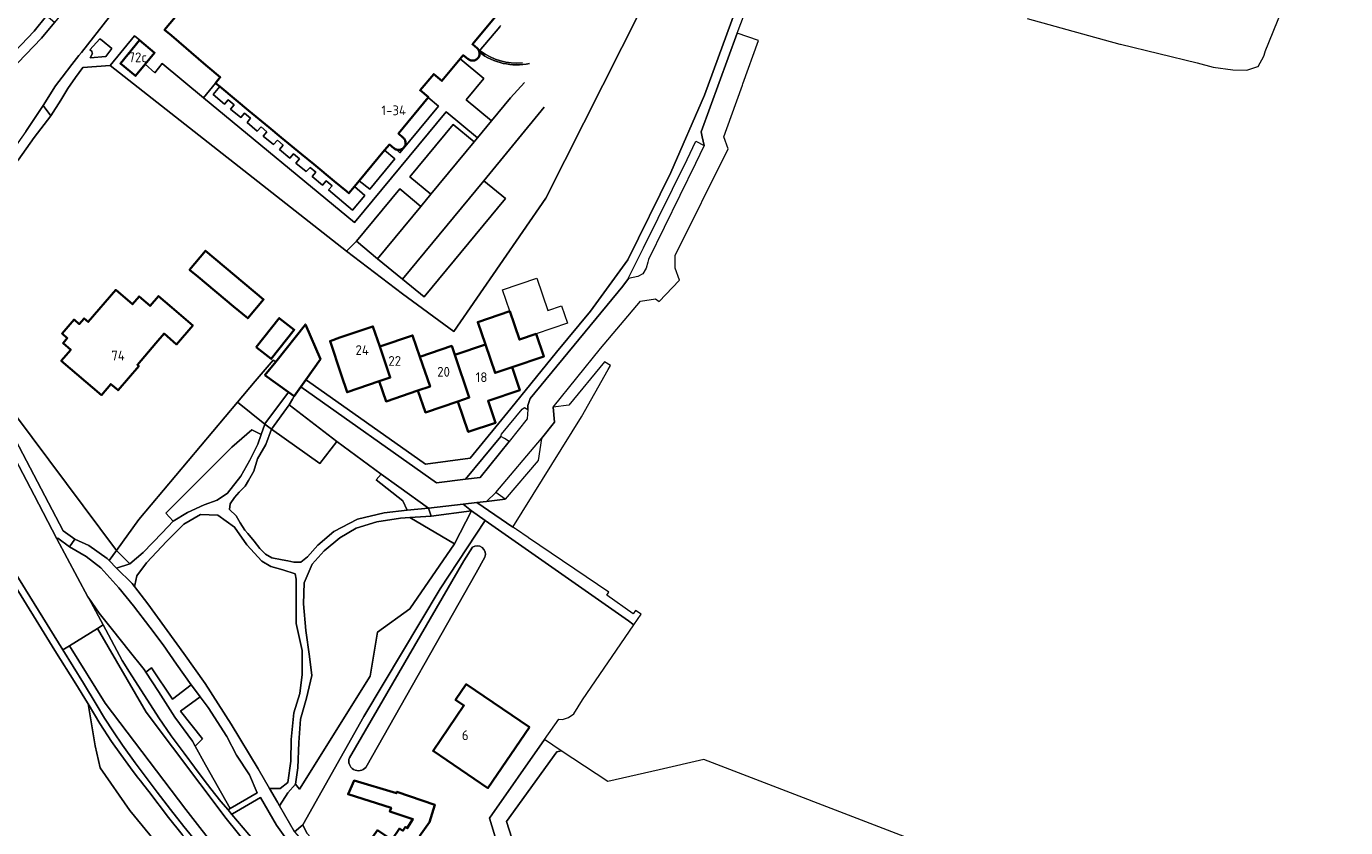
# Model space of a CAD drawing. Header units: metres. Extents: x 245598 to 248629, y 478632 to 481821.
# Tile 103 of 122: x 248009 to 248252, y 479626 to 479774. Entities that reach past the tile are written whole.
import ezdxf
from ezdxf.enums import TextEntityAlignment as Align

# ---------------------------------------------------------------- set-up
doc = ezdxf.new("R2010")
doc.units = ezdxf.units.M
for name, color, linetype, lineweight in [('B-XX-GR-GROENVOORZIENING-GV', 80, 'Continuous', 18), ('B-XX-IE-TERREINAFSCHEIDING_KUNSTMATIG_MUUR-GV', 90, 'Continuous', 18), ('B-XX-OG-BEBOUWING-GV', 7, 'Continuous', 35), ('B-XX-OG-BEBOUWING-T18', 10, 'Continuous', 18), ('B-XX-OG-TERREIN_ERF-GV', 7, 'Continuous', 18), ('B-XX-OG-WATER-GV', 130, 'Continuous', 18), ('B-XX-VH-ONVERHARD-GV', 252, 'Continuous', 18), ('B-XX-VH-VERHARDING_GESLOTEN-GV', 252, 'Continuous', 18), ('B-XX-VH-VERHARDING_OPEN-GV', 252, 'Continuous', 18)]:
    doc.layers.add(name, color=color, linetype=linetype, lineweight=lineweight)
doc.styles.add('NLCS-ISO-M-T18', font='NLCS-ISO.ttf', dxfattribs={"height": 1.8})

msp = doc.modelspace()

# ---------------------------------------------------------------- linework, layer by layer
at = {"layer": 'B-XX-GR-GROENVOORZIENING-GV'}
for points in [[(247986.56, 479747.273), (247995.015, 479756.337), (248003.31, 479765.214), (248010.533, 479772.764), (248012.804, 479775.593), (248012.793, 479775.667), (248011.992, 479778.682), (247990.831, 479795.15), (247988.498, 479792.22), (247992.952, 479788.783), (247993.678, 479789.728), (247997.32, 479786.927), (247996.588, 479785.971), (248002.536, 479781.376), (247995.45, 479772.157), (247987.313, 479761.617), (247976.764, 479769.744)], [(248068.131, 479732.235), (248078.443, 479724.383), (248087.917, 479717.411), (248104.861, 479742.038), (248125.864, 479783.735), (248126.938, 479783.288), (248127.175, 479783.962), (248125.515, 479784.589), (248125.452, 479784.427), (248124.909, 479784.634), (248124.979, 479784.798), (248124.532, 479784.972), (248123.154, 479782.185)], [(248092.622, 479768.886), (248092.631, 479768.834), (248092.639, 479768.761), (248092.643, 479768.643), (248092.635, 479768.504), (248092.608, 479768.345), (248092.56, 479768.186), (248092.487, 479768.028), (248092.38, 479767.867), (248092.278, 479767.75), (248092.209, 479767.685), (248092.116, 479767.611), (248092.023, 479767.549), (248091.926, 479767.496), (248091.815, 479767.448), (248091.689, 479767.406), (248091.575, 479767.381), (248091.479, 479767.367), (248091.362, 479767.361), (248091.245, 479767.364), (248091.13, 479767.379), (248091.023, 479767.401), (248090.899, 479767.439), (248090.783, 479767.488), (248090.667, 479767.55), (248090.575, 479767.611), (248090.495, 479767.675), (248089.641, 479768.366), (248089.077, 479767.685), (248093.405, 479764.064), (248090.151, 479760.136), (248094.818, 479756.273), (248098.333, 479760.481), (248100.942, 479763.323)], [(248104.554, 479758.782), (248093.444, 479745.219), (248097.436, 479741.948), (248082.414, 479723.803), (248078.402, 479727.095), (248073.829, 479730.847), (248069.932, 479734.062), (248068.131, 479732.235)], [(247996.695, 479714.23), (247998.665, 479711.375), (248001.193, 479707.867), (248003.597, 479704.132), (248005.08, 479701.303), (248015.881, 479680.701), (248018.059, 479679.137), (248020.611, 479677.978), (248023.967, 479675.578), (248024.341, 479675.204), (248025.722, 479677.056), (248003.956, 479706.111), (248002.5, 479708.056), (248002.903, 479708.457), (247996.966, 479718.547)]]:
    msp.add_lwpolyline(points, dxfattribs=at)
for points in [[(248024.859, 479769.6), (248023.073, 479771.066), (248022.669, 479771.398), (248020.812, 479769.364), (248021.151, 479769.116), (248021.247, 479768.751), (248021.262, 479768.693), (248020.844, 479767.901), (248023.725, 479768.15)], [(248024.525, 479766.49), (248068.131, 479732.235), (248069.932, 479734.062), (248077.93, 479743.702), (248081.823, 479740.485), (248083.664, 479742.724), (248079.786, 479745.937), (248087.745, 479755.574), (248091.646, 479752.365), (248092.277, 479753.134), (248086.463, 479757.934), (248069.558, 479737.507), (248041.733, 479760.523), (248034.136, 479766.807), (248032.782, 479765.134), (248031.001, 479766.721), (248029.206, 479764.555), (248026.431, 479766.855), (248029.956, 479771.107), (248029.995, 479771.154), (248029.037, 479771.95)], [(248059.81, 479750.118), (248056.068, 479753.213), (248053.81, 479755.08), (248050.041, 479758.195), (248047.783, 479760.062), (248044.754, 479762.567), (248043.506, 479761.091), (248045.635, 479759.349), (248046.317, 479760.128), (248047.422, 479759.222), (248046.757, 479758.439), (248048.662, 479756.86), (248049.329, 479757.65), (248050.426, 479756.727), (248049.77, 479755.939), (248051.669, 479754.361), (248052.353, 479755.153), (248053.432, 479754.258), (248052.764, 479753.462), (248054.674, 479751.876), (248055.366, 479752.675), (248056.436, 479751.769), (248055.784, 479750.953), (248057.69, 479749.392), (248058.36, 479750.159), (248059.452, 479749.248), (248058.769, 479748.476), (248060.685, 479746.899), (248061.394, 479747.667), (248062.455, 479746.782), (248061.797, 479745.982), (248063.705, 479744.412), (248064.391, 479745.212), (248065.495, 479744.298), (248064.81, 479743.516), (248069.245, 479739.817), (248071.484, 479742.52), (248069.567, 479744.136), (248068.541, 479742.9), (248068.087, 479743.276), (248065.829, 479745.143), (248062.068, 479748.251)], [(248083.154, 479760.549), (248077.677, 479753.9), (248078.521, 479753.203), (248078.588, 479753.146), (248078.645, 479753.091), (248078.729, 479752.995), (248078.824, 479752.857), (248078.902, 479752.707), (248078.953, 479752.568), (248078.996, 479752.371), (248079.007, 479752.238), (248078.995, 479752.01), (248078.958, 479751.839), (248078.878, 479751.63), (248078.799, 479751.49), (248078.705, 479751.364), (248078.63, 479751.282), (248078.537, 479751.197), (248078.433, 479751.119), (248078.278, 479751.029), (248078.154, 479750.977), (248077.98, 479750.927), (248077.79, 479750.902), (248077.639, 479750.902), (248077.53, 479750.913), (248077.449, 479750.927), (248077.304, 479750.967), (248077.971, 479750.394), (248085.055, 479758.958)], [(248075.133, 479750.837), (248070.471, 479745.225), (248072.397, 479743.644), (248077.021, 479749.24)], [(248057.437, 479706.254), (248053.066, 479709.36), (248055.053, 479711.852), (248054.611, 479712.167), (248051.27, 479708.265), (248048.045, 479704.372), (248053.056, 479700.367), (248053.067, 479700.4)], [(248111.44, 479701.707), (248116.322, 479710.4), (248116.782, 479711.163), (248115.656, 479711.856), (248109.122, 479703.856), (248106.178, 479703.478), (248106.433, 479700.722), (248104.033, 479697.689), (248103.422, 479693.633), (248097.367, 479686.511), (248093.942, 479686.12), (248092.111, 479685.911), (248098.768, 479681.385)], [(248052.378, 479698.433), (248053.056, 479700.367), (248048.045, 479704.372), (248029.856, 479682.778), (248025.722, 479677.056), (248028.178, 479674.578), (248030.656, 479676.711), (248034.122, 479680.3), (248036.178, 479682.478), (248034.81, 479683.953), (248046.986, 479696.129), (248050.68, 479699.32)], [(248036.178, 479682.478), (248038.811, 479684.078), (248041.878, 479685.478), (248044.267, 479686.311), (248046.167, 479687.656), (248048.633, 479690.756), (248050.311, 479693.722), (248051.778, 479696.678), (248052.378, 479698.433), (248050.68, 479699.32), (248046.986, 479696.129), (248034.81, 479683.953)], [(248074.512, 479691.156), (248066.356, 479697.122), (248063.178, 479693.122), (248054.3, 479699.422), (248053.233, 479696.6), (248051.722, 479693.978), (248051.022, 479691.667), (248050.022, 479689.989), (248049.422, 479688.889), (248048.333, 479687.8), (248047.478, 479686.822), (248046.678, 479685.678), (248046.522, 479684.622), (248047.756, 479683.422), (248048.533, 479682.156), (248049.378, 479680.789), (248049.933, 479680.178), (248051.078, 479678.8), (248052.122, 479677.411), (248053.2, 479676.378), (248054.322, 479675.689), (248056.278, 479675.356), (248057.311, 479675.122), (248058.378, 479674.933), (248059.678, 479674.933), (248060.933, 479675.878), (248062.833, 479678.033), (248065.778, 479680.533), (248070.156, 479682.833), (248075.078, 479684.022), (248079.278, 479684.511), (248078.475, 479686.221), (248073.604, 479690.083)], [(248083.2, 479684.833), (248077.778, 479688.767), (248074.512, 479691.156), (248073.604, 479690.083), (248078.475, 479686.221), (248079.278, 479684.511)], [(248053.889, 479633.211), (248055.856, 479633.178), (248057.267, 479634.267), (248057.856, 479638.222), (248057.9, 479642.222), (248058.378, 479647.111), (248059.511, 479650.689), (248059.956, 479654.178), (248059.922, 479658.622), (248058.856, 479663.578), (248058.822, 479667.967), (248058.856, 479671.767), (248058.622, 479672.778), (248056.389, 479673.522), (248054.178, 479674.122), (248052.478, 479675.078), (248049.722, 479678.078), (248047.478, 479681.333), (248044.389, 479683.567), (248041.167, 479683.678), (248038.122, 479681.922), (248034.967, 479678.778), (248031.233, 479674.789), (248029.478, 479672.378), (248029.111, 479670.656), (248029.022, 479670.411), (248031.478, 479667.222), (248038.122, 479658.056), (248042.033, 479652.511), (248046.867, 479645.022), (248051.8, 479636.822)], [(248058.733, 479633.978), (248057.278, 479632.378), (248055.767, 479629.989), (248058.522, 479625.211), (248060.033, 479626.511), (248071.333, 479646.456), (248085.378, 479670.011), (248093.678, 479682.6), (248091.167, 479684.378), (248091.156, 479684.389), (248088.012, 479678.294), (248079.783, 479666.286), (248073.821, 479662.003), (248072.468, 479653.909), (248059.475, 479633.034)], [(248083.689, 479683.378), (248079.794, 479683.123), (248088.012, 479678.294), (248091.156, 479684.389), (248083.689, 479683.367)], [(248079.794, 479683.123), (248078.078, 479683.011), (248073.689, 479682.322), (248069.889, 479681.156), (248066.867, 479679.422), (248063.967, 479676.978), (248061.811, 479674.511), (248060.322, 479671.078), (248060.189, 479667.211), (248060.6, 479662.322), (248061.3, 479657.489), (248061.722, 479654.033), (248060.733, 479649.822), (248059.633, 479645.978), (248059.3, 479641.633), (248059.167, 479637.022), (248058.733, 479633.978), (248059.475, 479633.034), (248072.468, 479653.909), (248073.821, 479662.003), (248079.783, 479666.286), (248088.012, 479678.294)], [(248020.586, 479668.285), (248022.528, 479665.483), (248025.006, 479662.449), (248028.028, 479658.538), (248030.839, 479655.094), (248031.128, 479654.649), (248032.172, 479655.449), (248036.039, 479649.66), (248039.503, 479652.275), (248036.8, 479656.078), (248034.322, 479659.667), (248031.856, 479662.922), (248028.822, 479666.878), (248026.156, 479670.178), (248022.822, 479673.867), (248020.133, 479675.956), (248017.067, 479677.756), (248014.912, 479679.304), (248014.717, 479679.23), (248020.447, 479668.544)], [(248025.733, 479673.811), (248028.178, 479674.578), (248025.722, 479677.056), (248024.341, 479675.204)], [(248040.237, 479641.003), (248042.128, 479637.549), (248046.663, 479629.485), (248046.689, 479629.5), (248051.656, 479632.4), (248050.2, 479635.7), (248047.822, 479639.311), (248046.067, 479642.767), (248042.589, 479648.122), (248041.156, 479650.056), (248041.125, 479650.097), (248037.528, 479647.438), (248041.572, 479642.327)], [(248042.187, 479613.998), (248044.412, 479616.901), (248042.955, 479618.603), (248040.374, 479621.638), (248037.79, 479624.682), (248035.307, 479627.83), (248031.667, 479632.625), (248030.777, 479633.775), (248030.125, 479634.573), (248029.537, 479635.342), (248028.305, 479636.98), (248026.538, 479639.42), (248024.797, 479641.871), (248022.653, 479645.182), (248020.465, 479648.802), (248021.799, 479641.042), (248022.685, 479636.975), (248028.201, 479629.134), (248037.843, 479617.396)], [(248074.256, 479600.2), (248076.856, 479600.467), (248077.156, 479600.256), (248077.333, 479601.233), (248069.856, 479609.933), (248064.878, 479615.422), (248059.022, 479621.067), (248055.2, 479626.422), (248052.267, 479631.5), (248047.089, 479628.489), (248046.969, 479628.419), (248051.122, 479623.489), (248056.878, 479616.889), (248063.456, 479610.078), (248069.322, 479604.389)], [(248086.522, 479596.111), (248087.289, 479597.167), (248065.022, 479620.311), (248060.8, 479624.956), (248060.033, 479626.511), (248058.522, 479625.211), (248063.678, 479619.278), (248069.678, 479613.489), (248076.433, 479605.511), (248080.856, 479600.922)]]:
    msp.add_lwpolyline(points, close=True, dxfattribs=at)
msp.add_lwpolyline([(248101.828, 479766.841, -0.2180139), (248092.622, 479768.886)], format="xyb", dxfattribs=at)
at = {"layer": 'B-XX-IE-TERREINAFSCHEIDING_KUNSTMATIG_MUUR-GV'}
msp.add_lwpolyline([(248092.824, 479769.129), (248092.622, 479768.886)], dxfattribs=at)
for points in [[(248092.622, 479768.886, 0.2180139), (248101.828, 479766.841)], [(248100.552, 479766.946, -0.1893364), (248092.824, 479769.129)]]:
    msp.add_lwpolyline(points, format="xyb", dxfattribs=at)
at = {"layer": 'B-XX-OG-BEBOUWING-GV'}
msp.add_lwpolyline([(248037.511, 479776.567), (248034.591, 479773.029), (248035.831, 479771.989), (248042.192, 479766.526), (248042.544, 479766.232), (248044.843, 479764.305), (248043.971, 479763.213), (248044.754, 479762.567), (248047.783, 479760.062), (248050.041, 479758.195), (248053.81, 479755.08), (248056.068, 479753.213), (248059.81, 479750.118), (248062.068, 479748.251), (248065.829, 479745.143), (248068.087, 479743.276), (248068.541, 479742.9), (248069.567, 479744.136), (248070.471, 479745.225), (248075.133, 479750.837), (248076.007, 479751.89), (248076.865, 479751.223), (248076.951, 479751.153), (248077.084, 479751.066), (248077.203, 479751.006), (248077.304, 479750.967), (248077.449, 479750.927), (248077.53, 479750.913), (248077.639, 479750.902), (248077.79, 479750.902), (248077.98, 479750.927), (248078.154, 479750.977), (248078.278, 479751.029), (248078.433, 479751.119), (248078.537, 479751.197), (248078.63, 479751.282), (248078.705, 479751.364), (248078.799, 479751.49), (248078.878, 479751.63), (248078.958, 479751.839), (248078.995, 479752.01), (248079.007, 479752.238), (248078.996, 479752.371), (248078.953, 479752.568), (248078.902, 479752.707), (248078.824, 479752.857), (248078.729, 479752.995), (248078.645, 479753.091), (248078.588, 479753.146), (248078.521, 479753.203), (248077.677, 479753.9), (248083.154, 479760.549), (248083.206, 479760.612), (248081.682, 479761.891), (248084.194, 479764.884), (248085.708, 479763.623), (248089.077, 479767.685), (248089.641, 479768.366), (248090.495, 479767.675), (248090.575, 479767.611), (248090.667, 479767.55), (248090.783, 479767.488), (248090.899, 479767.439), (248091.023, 479767.401), (248091.13, 479767.379), (248091.245, 479767.364), (248091.362, 479767.361), (248091.479, 479767.367), (248091.575, 479767.381), (248091.689, 479767.406), (248091.815, 479767.448), (248091.926, 479767.496), (248092.023, 479767.549), (248092.116, 479767.611), (248092.209, 479767.685), (248092.278, 479767.75), (248092.38, 479767.867), (248092.487, 479768.028), (248092.56, 479768.186), (248092.608, 479768.345), (248092.635, 479768.504), (248092.643, 479768.643), (248092.639, 479768.761), (248092.631, 479768.834), (248092.622, 479768.886), (248092.584, 479769.044), (248092.561, 479769.112), (248092.51, 479769.233), (248092.482, 479769.288), (248092.443, 479769.356), (248092.391, 479769.433), (248092.331, 479769.51), (248092.269, 479769.58), (248092.177, 479769.667), (248091.33, 479770.386), (248098.76, 479779.395)], dxfattribs=at)
for points in [[(248031.001, 479766.721), (248032.73, 479768.807), (248029.956, 479771.107), (248026.431, 479766.855), (248029.206, 479764.555)], [(248040.795, 479727.483), (248047.285, 479722.048), (248049.9, 479719.859), (248052.827, 479723.355), (248042.121, 479732.321), (248039.193, 479728.824)], [(248035.931, 479721.83), (248033.451, 479723.955), (248031.901, 479722.145), (248029.87, 479723.885), (248028.647, 479722.457), (248025.563, 479725.098), (248020.502, 479719.19), (248019.752, 479719.833), (248018.857, 479718.788), (248017.88, 479719.625), (248015.675, 479717.05), (248016.642, 479716.222), (248015.857, 479715.307), (248017.294, 479714.076), (248015.54, 479712.029), (248022.919, 479705.708), (248024.656, 479707.737), (248025.991, 479706.593), (248029.826, 479711.068), (248029.562, 479711.294), (248032.971, 479715.273), (248034.479, 479717.034), (248036.787, 479715.056), (248039.773, 479718.539)], [(248103.084, 479716.987), (248099.975, 479715.931), (248098.201, 479721.153), (248092.317, 479719.153), (248093.713, 479715.045), (248095.501, 479709.783), (248098.631, 479710.846), (248104.495, 479712.838)], [(248051.486, 479714.544), (248054.238, 479712.375), (248058.463, 479717.736), (248055.711, 479719.905)], [(248053.066, 479709.36), (248057.437, 479706.254), (248058.484, 479705.51), (248059.721, 479707.252), (248060.635, 479708.537), (248063.309, 479712.301), (248060.537, 479718.729), (248055.053, 479711.852)], [(248074.149, 479708.249), (248076.189, 479708.942), (248074.245, 479714.662), (248072.982, 479718.379), (248066.861, 479716.299), (248065.089, 479715.656), (248067.116, 479709.504), (248068.227, 479706.236)], [(248074.149, 479708.249), (248075.412, 479704.532), (248081.277, 479706.525), (248083.507, 479707.283), (248081.642, 479712.77), (248080.3, 479716.719), (248074.245, 479714.662), (248076.189, 479708.942)], [(248088.628, 479704.53), (248090.738, 479705.247), (248088.062, 479713.125), (248087.505, 479714.763), (248081.642, 479712.77), (248083.507, 479707.283), (248081.277, 479706.525), (248082.646, 479702.497)], [(248088.062, 479713.125), (248090.738, 479705.247), (248088.628, 479704.53), (248090.54, 479698.906), (248095.588, 479700.621), (248094.218, 479704.655), (248100.061, 479706.64), (248098.631, 479710.846), (248095.501, 479709.783), (248093.713, 479715.045)], [(248101.813, 479644.501), (248090.185, 479652.398), (248088.22, 479649.506), (248089.753, 479648.464), (248084.074, 479640.102), (248094.168, 479633.246)], [(248078.488, 479625.384), (248077.862, 479625.804), (248076.459, 479623.712), (248073.798, 479625.496), (248070.302, 479620.594), (248073.689, 479618.178), (248074.194, 479618.886), (248084.046, 479611.836), (248089.096, 479619.058), (248081.543, 479624.393), (248083.431, 479626.954), (248084.403, 479630.159), (248077.408, 479632.572), (248077.308, 479632.302), (248069.522, 479634.651), (248068.409, 479632.13), (248076.318, 479629.638), (248076.07, 479628.97), (248080.353, 479627.542), (248079.322, 479625.86), (248078.98, 479626.113)]]:
    msp.add_lwpolyline(points, close=True, dxfattribs=at)
at = {"layer": 'B-XX-OG-TERREIN_ERF-GV'}
for points in [[(248193.589, 479775.122), (248204.867, 479772), (248210.689, 479770.389), (248210.8, 479770.367), (248224.9, 479766.933), (248227.867, 479766.133), (248231.467, 479765.656), (248234.067, 479765.611), (248236.108, 479766.266), (248236.178, 479766.289), (248237.189, 479768.178), (248237.465, 479768.984), (248237.478, 479769.022), (248252.278, 479805.567)], [(248125.864, 479783.735), (248104.861, 479742.038), (248087.917, 479717.411), (248078.443, 479724.383), (248068.131, 479732.235), (248024.525, 479766.49), (248019.489, 479766.092), (248018.146, 479764.279), (248016.727, 479762.204), (248015.463, 479760.049), (248013.587, 479757.199), (248010.559, 479753.212), (248007.57, 479749.006)], [(248003.956, 479706.111), (248025.722, 479677.056), (248029.856, 479682.778), (248048.045, 479704.372), (248051.27, 479708.265), (248054.611, 479712.167), (248055.053, 479711.852), (248060.537, 479718.729), (248063.309, 479712.301), (248060.635, 479708.537), (248060.922, 479708.322), (248082.667, 479692.967), (248090.922, 479694.1), (248098.4, 479703.222), (248106.789, 479713.589), (248113.078, 479721.178), (248119.967, 479730.633), (248127.922, 479746.733), (248134.078, 479761.022), (248140.756, 479779.156)], [(248037.843, 479617.396), (248028.201, 479629.134), (248022.685, 479636.975), (248021.799, 479641.042), (248020.465, 479648.802), (248020.369, 479648.961), (248018.239, 479652.456), (248014.368, 479658.651), (247996.94, 479686.773)], [(248068.647, 479638.844), (248089.722, 479675.133), (248091.305, 479677.643)], [(248093.617, 479675.852), (248092, 479672.967), (248071.669, 479637.071)], [(248173.43, 479623.35), (248133.978, 479638.556), (248125.756, 479636.633), (248116.311, 479634.456), (248107.678, 479640.122), (248106.878, 479639.922), (248097.6, 479627.078), (248102.089, 479613.1)]]:
    msp.add_lwpolyline(points, dxfattribs=at)
for points in [[(248047.285, 479722.048), (248040.795, 479727.483), (248039.193, 479728.824), (248042.121, 479732.321), (248052.827, 479723.355), (248049.9, 479719.859)], [(248098.201, 479721.153), (248096.86, 479725.099), (248103.208, 479727.256), (248105.223, 479721.325), (248107.746, 479722.182), (248108.846, 479718.945), (248103.084, 479716.987), (248104.495, 479712.838), (248098.631, 479710.846), (248100.061, 479706.64), (248094.218, 479704.655), (248095.588, 479700.621), (248090.54, 479698.906), (248088.628, 479704.53), (248082.646, 479702.497), (248081.277, 479706.525), (248075.412, 479704.532), (248074.149, 479708.249), (248068.227, 479706.236), (248067.116, 479709.504), (248065.089, 479715.656), (248066.861, 479716.299), (248072.982, 479718.379), (248074.245, 479714.662), (248080.3, 479716.719), (248081.642, 479712.77), (248087.505, 479714.763), (248088.062, 479713.125), (248093.713, 479715.045), (248092.317, 479719.153)], [(248032.971, 479715.273), (248029.562, 479711.294), (248029.826, 479711.068), (248025.991, 479706.593), (248024.656, 479707.737), (248022.919, 479705.708), (248015.54, 479712.029), (248017.294, 479714.076), (248015.857, 479715.307), (248016.642, 479716.222), (248015.675, 479717.05), (248017.88, 479719.625), (248018.857, 479718.788), (248019.752, 479719.833), (248020.502, 479719.19), (248025.563, 479725.098), (248028.647, 479722.457), (248029.87, 479723.885), (248031.901, 479722.145), (248033.451, 479723.955), (248035.931, 479721.83), (248039.773, 479718.539), (248036.787, 479715.056), (248034.479, 479717.034)], [(248051.486, 479714.544), (248055.711, 479719.905), (248058.463, 479717.736), (248054.238, 479712.375)], [(248060.033, 479626.511), (248060.8, 479624.956), (248065.022, 479620.311), (248087.289, 479597.167), (248096.537, 479609.896), (248095.589, 479610.678), (248098.478, 479614.556), (248094.478, 479627.7), (248104.632, 479642.228), (248107.222, 479645.933), (248107.911, 479645.922), (248109.022, 479646.256), (248110.011, 479646.967), (248111.622, 479649.522), (248111.633, 479649.522), (248121.1, 479663.333), (248120.911, 479663.467), (248120.067, 479664.067), (248093.678, 479682.6), (248085.378, 479670.011), (248071.333, 479646.456)], [(248101.813, 479644.501), (248094.168, 479633.246), (248084.074, 479640.102), (248089.753, 479648.464), (248088.22, 479649.506), (248090.185, 479652.398)], [(248074.194, 479618.886), (248073.689, 479618.178), (248070.302, 479620.594), (248073.798, 479625.496), (248076.459, 479623.712), (248077.862, 479625.804), (248078.488, 479625.384), (248078.98, 479626.113), (248079.322, 479625.86), (248080.353, 479627.542), (248076.07, 479628.97), (248076.318, 479629.638), (248068.409, 479632.13), (248069.522, 479634.651), (248077.308, 479632.302), (248077.408, 479632.572), (248084.403, 479630.159), (248083.431, 479626.954), (248081.543, 479624.393), (248089.096, 479619.058), (248084.046, 479611.836)]]:
    msp.add_lwpolyline(points, close=True, dxfattribs=at)
for points in [[(248091.305, 479677.643, -0.7301588), (248093.617, 479675.852)], [(248071.669, 479637.071, -0.8390391), (248068.647, 479638.844)]]:
    msp.add_lwpolyline(points, format="xyb", dxfattribs=at)
at = {"layer": 'B-XX-OG-WATER-GV'}
for points in [[(248091.305, 479677.643), (248089.722, 479675.133), (248068.647, 479638.844)], [(248092, 479672.967), (248093.617, 479675.852)], [(248071.669, 479637.071), (248092, 479672.967)]]:
    msp.add_lwpolyline(points, dxfattribs=at)
for points in [[(248093.617, 479675.852, 0.7301588), (248091.305, 479677.643)], [(248068.647, 479638.844, 0.8390391), (248071.669, 479637.071)]]:
    msp.add_lwpolyline(points, format="xyb", dxfattribs=at)
at = {"layer": 'B-XX-VH-ONVERHARD-GV'}
msp.add_lwpolyline([(248097.367, 479686.511), (248095.622, 479687.72), (248093.942, 479686.12)], close=True, dxfattribs=at)
at = {"layer": 'B-XX-VH-VERHARDING_GESLOTEN-GV'}
for points in [[(248009.01, 479754.28), (248012.219, 479759.079), (248014.476, 479762.703), (248015.713, 479764.317), (248017.492, 479766.639), (248018.767, 479768.281), (248019.241, 479768.89), (248024.389, 479775.385), (248024.777, 479775.874), (248027.789, 479779.612), (248038.387, 479792.765), (248039.114, 479793.673), (248040.791, 479795.822), (248041.456, 479796.585), (248043.339, 479798.833), (248044.092, 479799.769), (248055.39, 479813.818), (248050.026, 479818.294), (248014.267, 479774.408), (248011.878, 479771.477), (248004.663, 479763.935)], [(248096.364, 479773.608), (248092.561, 479769.112), (248092.584, 479769.044), (248092.622, 479768.886), (248092.824, 479769.129)], [(247983.356, 479708.711), (247987.434, 479703.712), (247987.8, 479703.221), (247989.945, 479700.335), (247991.626, 479697.793), (247998.04, 479687.373), (248001.504, 479681.787), (248015.808, 479658.72), (248017.046, 479659.493), (248022.187, 479662.701), (248023.231, 479663.353), (248020.586, 479668.285), (248020.447, 479668.544), (248014.717, 479679.23), (248010.517, 479687.24), (248003.562, 479700.507), (248002.014, 479703.114), (247999.637, 479706.807), (247997.127, 479710.29), (247994.873, 479713.557), (247991.855, 479716.62)], [(248058.522, 479625.211), (248055.767, 479629.989), (248055.367, 479630.678), (248053.889, 479633.211), (248051.8, 479636.822), (248046.867, 479645.022), (248042.033, 479652.511), (248038.122, 479658.056), (248031.478, 479667.222), (248029.022, 479670.411), (248028.611, 479670.956), (248025.733, 479673.811), (248024.341, 479675.204), (248023.967, 479675.578), (248020.611, 479677.978), (248018.059, 479679.137), (248017.067, 479677.756), (248020.133, 479675.956), (248022.822, 479673.867), (248026.156, 479670.178), (248028.822, 479666.878), (248031.856, 479662.922), (248034.322, 479659.667), (248036.8, 479656.078), (248039.503, 479652.275), (248039.533, 479652.233), (248041.125, 479650.097), (248041.156, 479650.056), (248042.589, 479648.122), (248046.067, 479642.767), (248047.822, 479639.311), (248050.2, 479635.7), (248051.656, 479632.4), (248046.689, 479629.5), (248046.663, 479629.485), (248046.268, 479629.254), (248046.969, 479628.419), (248047.089, 479628.489), (248052.267, 479631.5), (248055.2, 479626.422), (248059.022, 479621.067)]]:
    msp.add_lwpolyline(points, dxfattribs=at)
msp.add_lwpolyline([(248092.824, 479769.129, 0.1893364), (248100.552, 479766.946)], format="xyb", dxfattribs=at)
for points in [[(248053.056, 479700.367), (248052.378, 479698.433), (248051.778, 479696.678), (248050.311, 479693.722), (248048.633, 479690.756), (248046.167, 479687.656), (248044.267, 479686.311), (248041.878, 479685.478), (248038.811, 479684.078), (248036.178, 479682.478), (248034.122, 479680.3), (248030.656, 479676.711), (248028.178, 479674.578), (248025.733, 479673.811), (248028.611, 479670.956), (248029.022, 479670.411), (248029.111, 479670.656), (248029.478, 479672.378), (248031.233, 479674.789), (248034.967, 479678.778), (248038.122, 479681.922), (248041.167, 479683.678), (248044.389, 479683.567), (248047.478, 479681.333), (248049.722, 479678.078), (248052.478, 479675.078), (248054.178, 479674.122), (248056.389, 479673.522), (248058.622, 479672.778), (248058.856, 479671.767), (248058.822, 479667.967), (248058.856, 479663.578), (248059.922, 479658.622), (248059.956, 479654.178), (248059.511, 479650.689), (248058.378, 479647.111), (248057.9, 479642.222), (248057.856, 479638.222), (248057.267, 479634.267), (248055.856, 479633.178), (248053.889, 479633.211), (248055.367, 479630.678), (248055.767, 479629.989), (248057.278, 479632.378), (248058.733, 479633.978), (248059.167, 479637.022), (248059.3, 479641.633), (248059.633, 479645.978), (248060.733, 479649.822), (248061.722, 479654.033), (248061.3, 479657.489), (248060.6, 479662.322), (248060.189, 479667.211), (248060.322, 479671.078), (248061.811, 479674.511), (248063.967, 479676.978), (248066.867, 479679.422), (248069.889, 479681.156), (248073.689, 479682.322), (248078.078, 479683.011), (248079.794, 479683.123), (248083.689, 479683.378), (248083.2, 479684.833), (248079.278, 479684.511), (248075.078, 479684.022), (248070.156, 479682.833), (248065.778, 479680.533), (248062.833, 479678.033), (248060.933, 479675.878), (248059.678, 479674.933), (248058.378, 479674.933), (248057.311, 479675.122), (248056.278, 479675.356), (248054.322, 479675.689), (248053.2, 479676.378), (248052.122, 479677.411), (248051.078, 479678.8), (248049.933, 479680.178), (248049.378, 479680.789), (248048.533, 479682.156), (248047.756, 479683.422), (248046.522, 479684.622), (248046.678, 479685.678), (248047.478, 479686.822), (248048.333, 479687.8), (248049.422, 479688.889), (248050.022, 479689.989), (248051.022, 479691.667), (248051.722, 479693.978), (248053.233, 479696.6), (248054.3, 479699.422)], [(248089.619, 479685.624), (248089.6, 479685.622), (248083.2, 479684.833), (248083.689, 479683.378), (248083.689, 479683.367), (248091.156, 479684.389)]]:
    msp.add_lwpolyline(points, close=True, dxfattribs=at)
at = {"layer": 'B-XX-VH-VERHARDING_OPEN-GV'}
for points in [[(248140.756, 479779.156), (248134.078, 479761.022), (248127.922, 479746.733), (248119.967, 479730.633), (248113.078, 479721.178), (248106.789, 479713.589), (248098.4, 479703.222), (248090.922, 479694.1), (248082.667, 479692.967), (248060.922, 479708.322), (248060.635, 479708.537), (248059.721, 479707.252), (248084.678, 479689.511), (248090.042, 479690.182), (248096.533, 479698.078), (248096.667, 479698.478), (248100.467, 479703.133), (248100.923, 479703.417), (248101.516, 479703.05), (248101.556, 479703.778), (248101.978, 479705.067), (248119.033, 479725.811), (248120.082, 479727.194), (248120.056, 479727.189), (248122.878, 479732.822), (248130.933, 479749.122), (248132.522, 479752.533), (248134.022, 479751.7), (248133.678, 479753.333), (248133.478, 479754.267), (248140.147, 479772.406), (248140.333, 479772.911), (248142.456, 479778.633)], [(248098.76, 479779.395), (248091.33, 479770.386), (248092.177, 479769.667), (248092.269, 479769.58), (248092.331, 479769.51), (248092.391, 479769.433), (248092.443, 479769.356), (248092.482, 479769.288), (248092.51, 479769.233), (248092.561, 479769.112), (248096.364, 479773.608), (248096.54, 479773.823)], [(248024.389, 479775.385), (248019.241, 479768.89), (248018.767, 479768.281), (248017.492, 479766.639), (248015.713, 479764.317), (248014.476, 479762.703), (248012.219, 479759.079), (248013.587, 479757.199), (248015.463, 479760.049), (248016.727, 479762.204), (248018.146, 479764.279), (248019.489, 479766.092), (248024.525, 479766.49), (248029.037, 479771.95), (248029.995, 479771.154), (248029.956, 479771.107), (248032.73, 479768.807), (248031.001, 479766.721), (248032.782, 479765.134), (248034.136, 479766.807), (248041.733, 479760.523), (248043.971, 479763.213), (248044.843, 479764.305), (248042.544, 479766.232), (248042.192, 479766.526), (248035.831, 479771.989), (248034.591, 479773.029), (248037.511, 479776.567)], [(247987.72, 479745.786), (247996.376, 479755.067), (248004.663, 479763.935), (248011.878, 479771.477), (248014.267, 479774.408), (248012.804, 479775.593), (248010.533, 479772.764), (248003.31, 479765.214), (247995.015, 479756.337), (247986.56, 479747.273)], [(248100.942, 479763.323), (248098.333, 479760.481), (248094.818, 479756.273), (248092.277, 479753.134), (248091.646, 479752.365), (248083.664, 479742.724), (248081.823, 479740.485), (248073.829, 479730.847), (248078.402, 479727.095), (248093.444, 479745.219), (248104.554, 479758.782)], [(247998.096, 479736.981), (248001.518, 479740.998), (248004.433, 479744.72), (248007.57, 479749.006), (248010.559, 479753.212), (248013.587, 479757.199), (248012.219, 479759.079), (248009.01, 479754.28), (248006.043, 479750.107), (248002.932, 479745.857), (248000.06, 479742.189), (247996.553, 479738.073)], [(247994.873, 479713.557), (247997.127, 479710.29), (247999.637, 479706.807), (248002.014, 479703.114), (248003.562, 479700.507), (248010.517, 479687.24), (248014.717, 479679.23), (248014.912, 479679.304), (248017.067, 479677.756), (248018.059, 479679.137), (248015.881, 479680.701), (248005.08, 479701.303), (248003.597, 479704.132), (248001.193, 479707.867), (247998.665, 479711.375), (247996.695, 479714.23)], [(248040.675, 479623.09), (248038.129, 479626.174), (248035.676, 479629.322), (248033.231, 479632.513), (248031.566, 479634.695), (248029.161, 479637.928), (248026.844, 479641.153), (248025.132, 479643.618), (248023.512, 479646.154), (248021.96, 479648.722), (248019.615, 479652.572), (248015.808, 479658.72), (248001.504, 479681.787), (247998.04, 479687.373), (247991.626, 479697.793), (247989.945, 479700.335), (247987.8, 479703.221), (247987.434, 479703.712)], [(247991.691, 479695.271), (247996.94, 479686.773), (248014.368, 479658.651), (248018.239, 479652.456), (248020.369, 479648.961), (248020.465, 479648.802), (248022.653, 479645.182), (248024.797, 479641.871), (248026.538, 479639.42), (248028.305, 479636.98), (248029.537, 479635.342), (248030.125, 479634.573), (248030.777, 479633.775), (248031.667, 479632.625), (248035.307, 479627.83), (248037.79, 479624.682)], [(248049.999, 479622.616), (248045.949, 479627.637), (248031.174, 479647.25), (248022.187, 479662.701), (248017.046, 479659.493), (248023.646, 479648.907), (248038.517, 479629.288), (248050.598, 479613.768)], [(248051.122, 479623.489), (248046.969, 479628.419), (248046.268, 479629.254), (248044.971, 479630.798), (248043.093, 479633.118), (248041.886, 479634.738), (248040.088, 479637.12), (248038.162, 479639.7), (248035.773, 479642.91), (248033.534, 479646.223), (248028.084, 479654.625), (248026.76, 479656.793), (248023.231, 479663.353), (248022.187, 479662.701), (248031.174, 479647.25), (248045.949, 479627.637), (248049.999, 479622.616)], [(248050.598, 479613.768), (248038.517, 479629.288), (248023.646, 479648.907), (248017.046, 479659.493), (248015.808, 479658.72), (248019.615, 479652.572), (248021.96, 479648.722), (248023.512, 479646.154), (248025.132, 479643.618), (248026.844, 479641.153), (248029.161, 479637.928), (248031.566, 479634.695), (248033.231, 479632.513), (248035.676, 479629.322), (248038.129, 479626.174), (248040.675, 479623.09)]]:
    msp.add_lwpolyline(points, dxfattribs=at)
for points in [[(248023.073, 479771.066), (248024.859, 479769.6), (248023.725, 479768.15), (248020.844, 479767.901), (248021.262, 479768.693), (248021.247, 479768.751), (248021.151, 479769.116), (248020.812, 479769.364), (248022.669, 479771.398)], [(248106.178, 479703.478), (248114.956, 479714.278), (248122.289, 479723.022), (248125.069, 479723.475), (248125.76, 479722.963), (248129.439, 479726.849), (248129.466, 479726.889), (248128.7, 479729.089), (248128.711, 479731.456), (248138.478, 479751.089), (248137.678, 479753.311), (248139.022, 479757.078), (248141.095, 479762.834), (248141.192, 479763.104), (248144.056, 479771.056), (248140.147, 479772.406), (248133.478, 479754.267), (248133.678, 479753.333), (248134.022, 479751.7), (248132.422, 479748.422), (248123.767, 479730.711), (248123.633, 479730.211), (248123.367, 479729.122), (248122.711, 479728.078), (248121.811, 479727.556), (248120.082, 479727.194), (248119.033, 479725.811), (248101.978, 479705.067), (248101.556, 479703.778), (248101.516, 479703.05), (248101.422, 479701.311), (248098.078, 479697.133), (248092.756, 479690.522), (248090.042, 479690.182), (248084.678, 479689.511), (248059.721, 479707.252), (248058.484, 479705.51), (248058.143, 479704.941), (248057.517, 479703.906), (248066.356, 479697.122), (248074.512, 479691.156), (248077.778, 479688.767), (248083.2, 479684.833), (248089.6, 479685.622), (248089.619, 479685.624), (248092.111, 479685.911), (248093.942, 479686.12), (248095.622, 479687.72), (248104.033, 479697.689), (248106.433, 479700.722)], [(248043.971, 479763.213), (248041.733, 479760.523), (248069.558, 479737.507), (248086.463, 479757.934), (248092.277, 479753.134), (248094.818, 479756.273), (248090.151, 479760.136), (248093.405, 479764.064), (248089.077, 479767.685), (248085.708, 479763.623), (248084.194, 479764.884), (248081.682, 479761.891), (248083.206, 479760.612), (248083.154, 479760.549), (248085.055, 479758.958), (248077.971, 479750.394), (248077.304, 479750.967), (248077.203, 479751.006), (248077.084, 479751.066), (248076.951, 479751.153), (248076.865, 479751.223), (248076.007, 479751.89), (248075.133, 479750.837), (248077.021, 479749.24), (248072.397, 479743.644), (248070.471, 479745.225), (248069.567, 479744.136), (248071.484, 479742.52), (248069.245, 479739.817), (248064.81, 479743.516), (248065.495, 479744.298), (248064.391, 479745.212), (248063.705, 479744.412), (248061.797, 479745.982), (248062.455, 479746.782), (248061.394, 479747.667), (248060.685, 479746.899), (248058.769, 479748.476), (248059.452, 479749.248), (248058.36, 479750.159), (248057.69, 479749.392), (248055.784, 479750.953), (248056.436, 479751.769), (248055.366, 479752.675), (248054.674, 479751.876), (248052.764, 479753.462), (248053.432, 479754.258), (248052.353, 479755.153), (248051.669, 479754.361), (248049.77, 479755.939), (248050.426, 479756.727), (248049.329, 479757.65), (248048.662, 479756.86), (248046.757, 479758.439), (248047.422, 479759.222), (248046.317, 479760.128), (248045.635, 479759.349), (248043.506, 479761.091), (248044.754, 479762.567)], [(248091.646, 479752.365), (248087.745, 479755.574), (248079.786, 479745.937), (248083.664, 479742.724)], [(248093.444, 479745.219), (248078.402, 479727.095), (248082.414, 479723.803), (248097.436, 479741.948)], [(248069.932, 479734.062), (248073.829, 479730.847), (248081.823, 479740.485), (248077.93, 479743.702)], [(248053.056, 479700.367), (248054.3, 479699.422), (248057.517, 479703.906), (248058.143, 479704.941), (248058.484, 479705.51), (248057.437, 479706.254), (248053.067, 479700.4)], [(248054.3, 479699.422), (248063.178, 479693.122), (248066.356, 479697.122), (248057.517, 479703.906)], [(248090.042, 479690.182), (248092.756, 479690.522), (248098.078, 479697.133), (248097.222, 479697.7), (248096.533, 479698.078)], [(248099.237, 479681.066), (248098.768, 479681.385), (248092.111, 479685.911), (248089.619, 479685.624), (248091.156, 479684.389), (248091.167, 479684.378), (248093.678, 479682.6), (248120.067, 479664.067), (248120.911, 479663.467), (248121.1, 479663.333), (248122.433, 479665.3), (248121.387, 479666.011), (248120.951, 479665.389), (248116.075, 479668.812), (248116.46, 479669.36), (248101.668, 479679.414), (248101.626, 479679.443), (248099.433, 479680.933)], [(248046.663, 479629.485), (248042.128, 479637.549), (248040.237, 479641.003), (248039.75, 479641.894), (248036.439, 479646.338), (248033.472, 479651.083), (248031.128, 479654.649), (248030.839, 479655.094), (248028.028, 479658.538), (248025.006, 479662.449), (248022.528, 479665.483), (248020.586, 479668.285), (248023.231, 479663.353), (248026.76, 479656.793), (248028.084, 479654.625), (248033.534, 479646.223), (248035.773, 479642.91), (248038.162, 479639.7), (248040.088, 479637.12), (248041.886, 479634.738), (248043.093, 479633.118), (248044.971, 479630.798), (248046.268, 479629.254)], [(248031.128, 479654.649), (248033.472, 479651.083), (248036.439, 479646.338), (248039.75, 479641.894), (248040.237, 479641.003), (248041.572, 479642.327), (248037.528, 479647.438), (248041.125, 479650.097), (248039.533, 479652.233), (248039.503, 479652.275), (248036.039, 479649.66), (248032.172, 479655.449)], [(248107.678, 479640.122), (248104.632, 479642.228), (248094.478, 479627.7), (248098.478, 479614.556), (248098.978, 479613.256), (248096.537, 479609.896), (248087.289, 479597.167), (248086.522, 479596.111), (248087.622, 479595.278), (248088.589, 479596.456), (248089.556, 479597.633), (248090.898, 479597.016), (248090.933, 479597), (248102.089, 479613.1), (248097.6, 479627.078), (248106.878, 479639.922)]]:
    msp.add_lwpolyline(points, close=True, dxfattribs=at)

# ---------------------------------------------------------------- texts
at = {"layer": 'B-XX-OG-BEBOUWING-T18', "style": 'NLCS-ISO-M-T18'}
for s, p in [('72c', (248029.615, 479767.969)), ('1-34', (248076.815, 479758.195)), ('74', (248026, 479713)), ('24', (248071, 479714)), ('22', (248077, 479712)), ('20', (248086, 479710)), ('18', (248093, 479709)), ('6', (248090, 479643))]:
    msp.add_text(s, height=1.8, dxfattribs=at).set_placement(p, align=Align.MIDDLE_CENTER)

doc.saveas('drawing.dxf')
